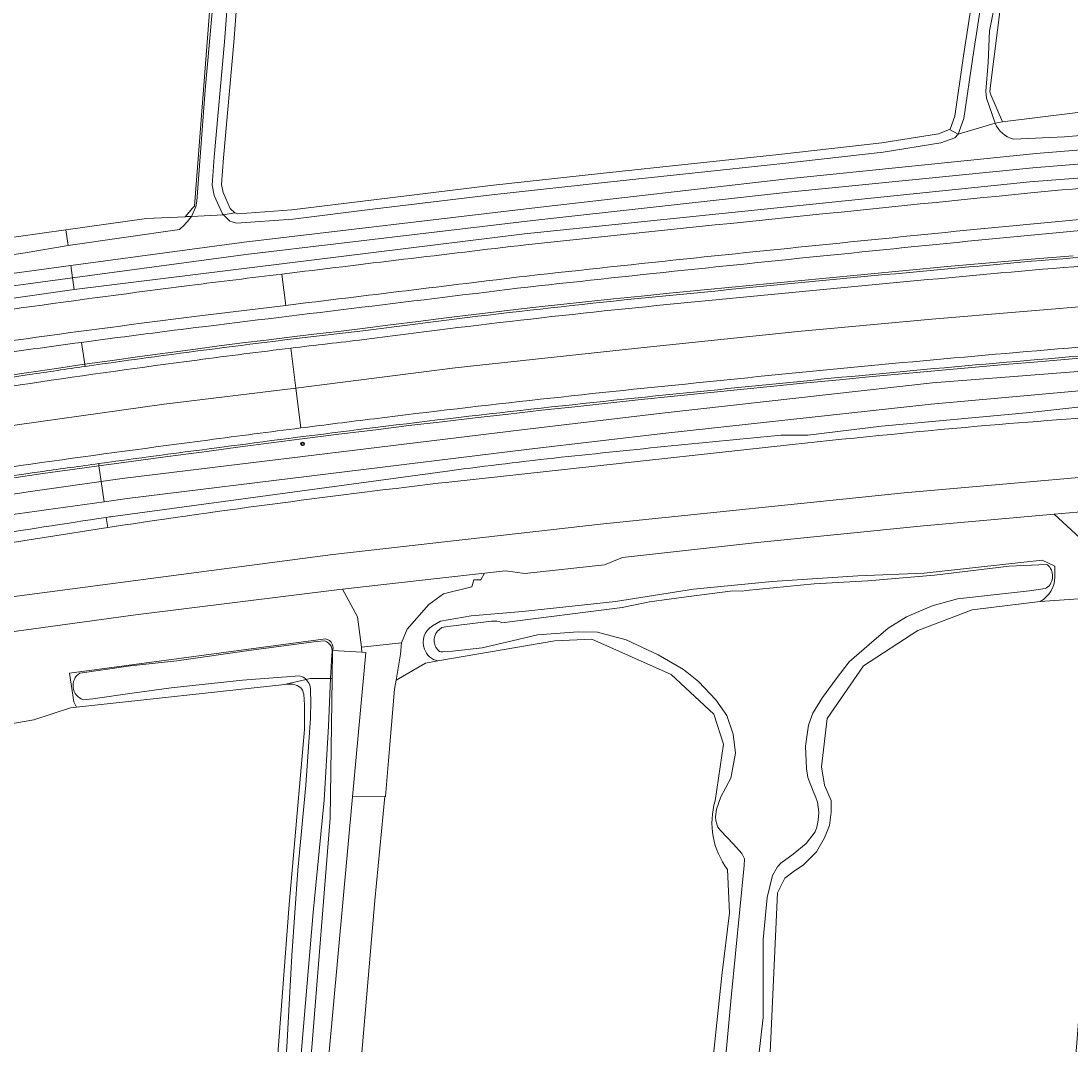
# Model space of a CAD drawing. Header units: metres. Extents: x 149984 to 156489, y 469398 to 478068.
# Tile 48 of 256: x 152507 to 152601, y 471053 to 471145. Entities that reach past the tile are written whole.
import ezdxf
from ezdxf.enums import TextEntityAlignment as Align

# ---------------------------------------------------------------- set-up
doc = ezdxf.new("R2010")
doc.units = ezdxf.units.M
doc.header["$LTSCALE"] = 0.75
for name, color, linetype, lineweight in [('B-WE-GR-GRAS-GV', 252, 'Continuous', 13), ('B-WE-GR-GROENVOORZIENING-GV', 252, 'Continuous', 18), ('B-WE-IE-MEUBILAIR-S', 252, 'Continuous', 25), ('B-WE-OG-TERREIN_ERF-GV', 252, 'Continuous', 18), ('B-WE-OG-TERREIN_OEVER-GV', 252, 'Continuous', 18), ('B-WE-OG-WATER-GV', 252, 'Continuous', 18), ('B-WE-OG-WATER_SLOOT-GV', 252, 'Continuous', 18), ('B-WE-OG-WEG-GV', 252, 'Continuous', 18), ('B-WE-VH-GESLOTENVERHARDING-GV', 252, 'Continuous', 18), ('B-WE-VH-GESLOTENVERHARDING_ASFALT-GV', 252, 'Continuous', 18), ('B-WE-VH-GESLOTENVERHARDING_BETON-GV', 252, 'Continuous', 18), ('B-WE-VH-HALFVERHARDING-GV', 252, 'Continuous', 18)]:
    doc.layers.add(name, color=color, linetype=linetype, lineweight=lineweight)
doc.styles.add('NLCS-ISO', font='NLCS-ISO.ttf')

# ---------------------------------------------------------------- blocks, each defined once
blk = doc.blocks.new('SIE-MEUBILAIR_PAAL_HECTOMETER-SO')
blk.add_circle((0, 0), 0.75)
at = {"style": 'NLCS-ISO'}
blk.add_text('hm', height=0.75, dxfattribs=at).set_placement((0.16, 0.07), align=Align.MIDDLE_CENTER)

msp = doc.modelspace()

# ---------------------------------------------------------------- linework, layer by layer
at = {"layer": 'B-WE-GR-GRAS-GV', "flags": 128}
for points in [[(152491.411, 471123.578), (152510.641, 471126.279), (152517.91, 471127.3), (152521.405, 471127.46), (152522.069, 471128.218), (152522.238, 471128.411), (152524.529, 471157.999), (152527.503, 471204.78), (152534.279, 471326.845)], [(152608.868, 471265.046), (152599.74, 471185.009), (152594.919, 471146.661), (152593.991, 471139.28), (152593.919, 471138.707), (152594.026, 471138.454), (152595.063, 471136.003), (152605.006, 471137.24), (152614.161, 471137.729), (152641.233, 471139.853), (152656.569, 471140.591), (152669.704, 471141.224), (152698.513, 471141.794), (152717.353, 471141.963), (152717.814, 471142.396), (152719.233, 471142.432), (152719.919, 471142.449), (152721.712, 471159.742), (152722.89, 471169.358), (152723.567, 471174.88), (152728.195, 471212.658), (152731.105, 471239.249), (152734.28, 471269.676)], [(152526.268, 471149.548), (152525.774, 471143.151), (152524.866, 471132.77), (152524.689, 471130.356), (152524.83, 471129.632), (152525.457, 471128.207), (152525.874, 471127.809), (152526.141, 471127.722), (152531.014, 471128.066), (152538.413, 471128.992), (152548.936, 471130.27), (152559.109, 471131.375), (152574.918, 471133.076), (152584.2, 471134.127), (152589.306, 471134.941), (152590.297, 471135.308), (152590.342, 471135.355), (152590.773, 471136.511), (152591.564, 471141.971), (152592.854, 471150.341)], [(152599.416, 471023.219), (152603.515, 471075.096), (152604.128, 471083.887), (152604.467, 471088.756), (152604.646, 471091.324), (152604.547, 471093.189), (152598.469, 471092.773), (152592.33, 471091.995), (152587.435, 471090.143), (152582.541, 471086.968), (152579.254, 471082.2), (152578.743, 471077.858), (152579.03, 471076.197), (152579.625, 471074.808), (152579.625, 471073.75), (152579.493, 471072.559), (152579.03, 471071.435), (152578.302, 471070.178), (152577.111, 471068.987), (152576.318, 471068.458), (152575.458, 471067.797), (152574.783, 471066.49), (152574.182, 471053.381), (152573.424, 471036.854)], [(152569.163, 471074.792), (152569.93, 471079.901), (152569.047, 471082.602), (152565.21, 471086.174), (152558.052, 471089.353), (152554.731, 471089.225), (152544.184, 471087.394), (152543.067, 471087.2), (152540.405, 471085.651), (152540.266, 471084.839), (152539.719, 471078.413), (152539.445, 471075.186), (152539.404, 471075.185), (152538.488, 471065.801), (152537.165, 471050.323)], [(152518.081, 470914.76), (152517.929, 470915.108), (152518.428, 470921.958), (152520.131, 470943.681), (152522.647, 470971.581), (152524.779, 470993.874), (152526.779, 471018.512), (152529.228, 471045.205), (152530.771, 471065.43), (152532.171, 471081.209), (152532.167, 471083.45), (152532.107, 471084.413), (152531.967, 471084.761), (152531.816, 471084.981), (152531.501, 471085.185), (152531.119, 471085.309), (152530.459, 471085.293), (152530.373, 471085.273), (152511.607, 471083.216), (152511.058, 471083.156), (152507.751, 471082.098), (152505.502, 471081.701)], [(152566.167, 471024.867), (152569.775, 471059.044), (152570.475, 471064.678), (152570.297, 471068.582)]]:
    msp.add_lwpolyline(points, dxfattribs=at)
at = {"layer": 'B-WE-GR-GRAS-GV'}
msp.add_lwpolyline([(152570.297, 471068.582, -0.236646), (152569.163, 471074.792)], format="xyb", dxfattribs=at)
at = {"layer": 'B-WE-GR-GROENVOORZIENING-GV', "flags": 128}
for points in [[(152806.739, 471138.169), (152777.918, 471137.995), (152746.016, 471137.845), (152718.577, 471137.418), (152690.347, 471137.155), (152666.164, 471136.134), (152640.37, 471134.995), (152620.889, 471133.759), (152597.816, 471131.851), (152575.772, 471129.662), (152552.74, 471127.112), (152526.86, 471124.041), (152511.251, 471121.934), (152511.397, 471120.895), (152551.981, 471125.915), (152597.524, 471130.597), (152627.679, 471132.923), (152644.004, 471133.857), (152673.2, 471135.221), (152719.078, 471136.548), (152764.437, 471137.138), (152806.649, 471137.06)], [(152481.234, 471117.461), (152458.593, 471113.585), (152438.035, 471109.355), (152434.779, 471108.667), (152434.898, 471108.067), (152461.418, 471113.003), (152491.342, 471118.05), (152511.397, 471120.895), (152511.251, 471121.934), (152502.765, 471120.789)], [(152536.479, 471075.139), (152537.695, 471088.169), (152537.335, 471088.203), (152534.683, 471088.341), (152534.648, 471085.827), (152534.473, 471073.221), (152532.81, 471052.55), (152528.63, 471003.63), (152528.288, 471000), (152524.01, 470954.54), (152523.64, 470950.01), (152523.48, 470949.06), (152522.78, 470941.38), (152520.82, 470915.24), (152520.663, 470913.15), (152521.69, 470913.076), (152526.448, 470965.389)]]:
    msp.add_lwpolyline(points, close=True, dxfattribs=at)
for points in [[(152806.649, 471137.06), (152764.437, 471137.138), (152719.078, 471136.548), (152673.2, 471135.221), (152644.004, 471133.857), (152627.679, 471132.923), (152597.524, 471130.597), (152551.981, 471125.915), (152511.397, 471120.895), (152491.342, 471118.05)], [(152601.435, 471123.94), (152597.656, 471123.633), (152593.888, 471123.295), (152590.124, 471122.952), (152586.36, 471122.604), (152582.597, 471122.253), (152578.835, 471121.896), (152575.073, 471121.535), (152571.311, 471121.17), (152567.551, 471120.799), (152565.036, 471120.557), (152562.518, 471120.306), (152560.001, 471120.047), (152557.486, 471119.781), (152554.971, 471119.507), (152552.457, 471119.225), (152549.944, 471118.934), (152547.431, 471118.636), (152544.92, 471118.33), (152542.41, 471118.016), (152539.9, 471117.695), (152537.398, 471117.366), (152535.211, 471117.116), (152533.012, 471116.858), (152530.813, 471116.595), (152528.694, 471116.336)], [(152549.944, 471118.934), (152552.457, 471119.225), (152554.971, 471119.507), (152557.486, 471119.781), (152560.001, 471120.047), (152562.518, 471120.306), (152565.036, 471120.557), (152567.551, 471120.799), (152571.311, 471121.17), (152575.073, 471121.535), (152578.835, 471121.896), (152582.597, 471122.253), (152586.36, 471122.604), (152590.124, 471122.952), (152593.888, 471123.295), (152597.656, 471123.633), (152601.435, 471123.94)], [(152530.462, 471119.458), (152522.216, 471118.445)], [(152512.067, 471116.126), (152512.345, 471114.152), (152514.815, 471114.503), (152517.322, 471114.852), (152519.83, 471115.192), (152522.339, 471115.525), (152524.456, 471115.802), (152526.574, 471116.072), (152528.694, 471116.336), (152530.813, 471116.595), (152533.012, 471116.858), (152535.211, 471117.116), (152537.398, 471117.366), (152539.9, 471117.695), (152542.41, 471118.016), (152544.92, 471118.33), (152547.431, 471118.636), (152549.944, 471118.934)], [(152528.694, 471116.336), (152526.574, 471116.072), (152524.456, 471115.802), (152522.339, 471115.525), (152519.83, 471115.192), (152517.322, 471114.852), (152514.815, 471114.503), (152512.345, 471114.152), (152512.373, 471113.954)], [(152503.563, 471112.862), (152507.303, 471113.413), (152509.804, 471113.784), (152512.309, 471114.147), (152512.345, 471114.152), (152512.067, 471116.126)], [(152602.041, 471114.692), (152598.253, 471114.371), (152595.273, 471114.116), (152592.294, 471113.856), (152589.316, 471113.59), (152586.339, 471113.318), (152583.362, 471113.041), (152580.386, 471112.756), (152577.41, 471112.466), (152574.435, 471112.17), (152571.461, 471111.868), (152568.484, 471111.56), (152565.487, 471111.263), (152562.494, 471110.959), (152559.502, 471110.646), (152556.511, 471110.327), (152553.52, 471109.999), (152550.53, 471109.664), (152547.542, 471109.322), (152544.554, 471108.972), (152541.567, 471108.615), (152538.581, 471108.251), (152535.26, 471107.836), (152531.939, 471107.414), (152529.15, 471107.057), (152526.363, 471106.696), (152523.574, 471106.329), (152519.825, 471105.83), (152516.076, 471105.324), (152513.632, 471104.99), (152513.831, 471103.578), (152515.72, 471103.844), (152551.734, 471108.236), (152564.402, 471109.733), (152588.755, 471112.476), (152607.653, 471113.937)], [(152559.502, 471110.646), (152562.494, 471110.959), (152565.487, 471111.263), (152568.484, 471111.56), (152571.461, 471111.868), (152574.435, 471112.17), (152577.41, 471112.466), (152580.386, 471112.756), (152583.362, 471113.041), (152586.339, 471113.318), (152589.316, 471113.59), (152592.294, 471113.856), (152595.273, 471114.116), (152598.253, 471114.371), (152602.041, 471114.692)], [(152512.373, 471113.954), (152512.345, 471114.152), (152512.309, 471114.147), (152509.804, 471113.784), (152507.303, 471113.413), (152503.563, 471112.862)], [(152513.604, 471105.188), (152513.632, 471104.99), (152516.076, 471105.324), (152519.825, 471105.83), (152523.574, 471106.329), (152526.363, 471106.696), (152529.15, 471107.057), (152531.939, 471107.414), (152535.26, 471107.836), (152538.581, 471108.251), (152541.567, 471108.615), (152544.554, 471108.972), (152547.542, 471109.322), (152550.53, 471109.664), (152553.52, 471109.999), (152556.511, 471110.327), (152559.502, 471110.646)], [(152480.736, 471098.577), (152507.468, 471102.68), (152513.831, 471103.578), (152513.632, 471104.99), (152512.329, 471104.812), (152508.584, 471104.292), (152505.574, 471103.856)], [(152505.574, 471103.856), (152508.584, 471104.292), (152512.329, 471104.812), (152513.632, 471104.99), (152513.604, 471105.188)]]:
    msp.add_lwpolyline(points, dxfattribs=at)
at = {"layer": 'B-WE-GR-GROENVOORZIENING-GV'}
for points in [[(152597.621, 471129.602, -0.009133), (152627.739, 471131.925)], [(152552.092, 471124.921, -0.001602), (152597.621, 471129.602)], [(152612.858, 471128.172, 0.004322), (152582.307, 471125.272)], [(152612.936, 471127.175, 0.004322), (152582.408, 471124.277)], [(152582.408, 471124.277, -0.004322), (152612.936, 471127.175)], [(152597.673, 471123.434, -0.002814), (152627.89, 471125.737)], [(152530.117, 471122.283, -0.001078), (152552.092, 471124.921)], [(152582.307, 471125.272, 0.002421), (152552.184, 471122.105)], [(152582.408, 471124.277, 0.002422), (152552.299, 471121.112)], [(152552.299, 471121.112, -0.002422), (152582.408, 471124.277)], [(152567.571, 471120.6, -0.002462), (152597.673, 471123.434)], [(152521.788, 471121.258, -0.000369), (152530.117, 471122.283)], [(152552.184, 471122.105, 0.000323), (152530.462, 471119.458)], [(152491.493, 471117.062, -0.004823), (152521.788, 471121.258)], [(152552.299, 471121.112, 0.000436), (152522.339, 471117.453)], [(152522.339, 471117.453, -0.000436), (152552.299, 471121.112)], [(152537.426, 471117.168, -0.009424), (152567.571, 471120.6)], [(152522.216, 471118.445, 0.007297), (152491.944, 471114.236)], [(152522.339, 471117.453, 0.002443), (152512.067, 471116.126)], [(152512.067, 471116.126, -0.002443), (152522.339, 471117.453)], [(152512.373, 471113.954, -0.007504), (152537.426, 471117.168)], [(152613.33, 471116.612, 0.00178), (152598.168, 471115.367)], [(152628.555, 471116.95, 0.003563), (152598.236, 471114.57)], [(152598.236, 471114.57, -0.003563), (152628.555, 471116.95)], [(152492.094, 471113.247, -0.00485), (152512.067, 471116.126)], [(152512.067, 471116.126, 0.00485), (152492.094, 471113.247)], [(152598.168, 471115.367, 0.002475), (152583.268, 471114.036)], [(152598.236, 471114.57, 0.005004), (152568.464, 471111.759)], [(152568.464, 471111.759, -0.005004), (152598.236, 471114.57)], [(152507.332, 471113.215, -0.001388), (152512.373, 471113.954)], [(152583.268, 471114.036, 0.002481), (152568.383, 471112.555)], [(152477.435, 471108.601, -0.004016), (152507.332, 471113.215)], [(152568.383, 471112.555, 0.003206), (152553.41, 471110.993)], [(152568.464, 471111.759, 0.00629), (152538.556, 471108.449)], [(152538.556, 471108.449, -0.00629), (152568.464, 471111.759)], [(152553.41, 471110.993, 0.003081), (152538.458, 471109.243)], [(152538.458, 471109.243, 0.001056), (152531.813, 471108.406)], [(152538.556, 471108.449, 0.003146), (152513.604, 471105.188)], [(152513.604, 471105.188, -0.003146), (152538.556, 471108.449)], [(152531.813, 471108.406, 0.001335), (152523.443, 471107.32)], [(152523.443, 471107.32, 0.00186), (152508.444, 471105.282)], [(152508.444, 471105.282, 0.002322), (152493.381, 471103.043)], [(152508.556, 471104.49, -0.000778), (152513.604, 471105.188)], [(152513.604, 471105.188, 0.000778), (152508.556, 471104.49)], [(152478.471, 471099.872, -0.004716), (152508.556, 471104.49)], [(152508.556, 471104.49, 0.004716), (152478.471, 471099.872)]]:
    msp.add_lwpolyline(points, format="xyb", dxfattribs=at)
at = {"layer": 'B-WE-OG-TERREIN_ERF-GV', "flags": 128}
msp.add_lwpolyline([(152525.511, 470920.418), (152533.766, 471013.631), (152536.962, 471048.068), (152537.165, 471050.323), (152538.488, 471065.801), (152539.404, 471075.185), (152536.479, 471075.139), (152526.448, 470965.389)], dxfattribs=at)
at = {"layer": 'B-WE-OG-TERREIN_OEVER-GV', "flags": 128}
for points in [[(152534.279, 471326.845), (152527.503, 471204.78), (152524.529, 471157.999), (152522.238, 471128.411), (152522.069, 471128.218), (152521.405, 471127.46), (152521.553, 471127.467), (152521.967, 471127.486), (152522.365, 471128.334), (152522.456, 471128.848), (152523.217, 471138.868), (152524.176, 471149.628), (152525.068, 471162.637), (152525.727, 471173.322), (152526.376, 471183.313), (152526.991, 471190.411), (152527.972, 471203.975), (152528.332, 471211.707), (152528.761, 471219.398), (152528.924, 471224.559), (152529.449, 471234.18), (152530.017, 471245.477)], [(152606.513, 471249.762), (152605.465, 471239.685), (152604.171, 471226.859), (152603.172, 471217.989), (152601.18, 471199.687), (152599.254, 471183.799), (152597.595, 471168.832), (152596.724, 471163.119), (152596.35, 471159.066), (152595.51, 471152.358), (152593.897, 471144.222), (152593.783, 471141.377), (152593.568, 471138.781), (152593.626, 471138.157), (152594.4, 471135.883), (152595.063, 471136.003), (152594.026, 471138.454), (152593.919, 471138.707), (152593.991, 471139.28), (152594.919, 471146.661), (152599.74, 471185.009), (152608.868, 471265.046)], [(152602.938, 471244.595), (152602.342, 471239.889), (152600.907, 471224.542), (152595.696, 471177.724), (152594.718, 471169.65), (152594.748, 471166.003), (152592.854, 471150.341), (152591.564, 471141.971), (152590.773, 471136.511), (152590.342, 471135.355), (152590.297, 471135.308), (152591.071, 471134.896), (152591.596, 471136.3), (152592.399, 471141.847), (152593.69, 471150.226), (152595.592, 471165.955), (152595.563, 471169.603), (152596.535, 471177.627), (152601.747, 471224.456), (152603.182, 471239.797), (152603.775, 471244.49)], [(152525.426, 471149.602), (152524.932, 471143.22), (152524.025, 471132.838), (152523.839, 471130.306), (152524.019, 471129.378), (152524.752, 471127.713), (152524.851, 471127.619), (152525.874, 471127.809), (152525.457, 471128.207), (152524.83, 471129.632), (152524.689, 471130.356), (152524.866, 471132.77), (152525.774, 471143.151), (152526.268, 471149.548)], [(152719.769, 471141.663), (152720.193, 471142.456), (152719.919, 471142.449), (152719.233, 471142.432), (152717.814, 471142.396), (152717.353, 471141.963), (152698.513, 471141.794), (152669.704, 471141.224), (152656.569, 471140.591), (152641.233, 471139.853), (152614.161, 471137.729), (152605.006, 471137.24), (152595.063, 471136.003)], [(152596.05, 471134.44), (152600.647, 471134.666), (152610.818, 471135.486), (152617.502, 471136.134), (152625.433, 471136.889), (152641.343, 471137.962), (152669.775, 471139.19), (152690.392, 471139.708), (152701.369, 471139.819), (152717.96, 471140.38)], [(152666.353, 471137.319), (152640.788, 471136.281), (152620.866, 471135.01), (152598.1, 471133.156), (152575.708, 471130.86), (152552.636, 471128.241), (152526.733, 471125.172), (152511.095, 471123.05), (152511.251, 471121.934), (152526.86, 471124.041), (152552.74, 471127.112), (152575.772, 471129.662), (152597.816, 471131.851), (152620.889, 471133.759), (152640.37, 471134.995), (152666.164, 471136.134)], [(152595.063, 471136.003), (152594.4, 471135.883)], [(152521.967, 471127.486), (152521.553, 471127.467), (152521.405, 471127.46), (152517.91, 471127.3), (152510.641, 471126.279), (152510.841, 471124.853), (152520.903, 471126.313)], [(152435.797, 471112.488), (152436.297, 471112.444), (152445.07, 471114.017), (152454.214, 471115.736), (152463.956, 471117.382), (152472.91, 471118.91), (152480.31, 471120.099), (152489.502, 471121.604), (152497.832, 471122.839), (152506.969, 471124.198), (152510.841, 471124.853), (152510.641, 471126.279), (152491.411, 471123.578), (152463.011, 471119.226), (152435.859, 471113.7), (152435.716, 471114.064), (152434.824, 471113.877), (152434.65, 471113.841), (152434.612, 471113.833), (152434.397, 471113.788)], [(152665.724, 471117.839), (152641.084, 471116.454), (152607.653, 471113.937), (152588.755, 471112.476), (152564.402, 471109.733), (152551.734, 471108.236), (152515.72, 471103.844), (152513.831, 471103.578), (152514.087, 471101.755), (152516.161, 471102.032), (152552.416, 471106.497), (152564.724, 471107.944), (152588.633, 471110.566), (152607.656, 471112.26), (152641.754, 471114.665), (152666.335, 471115.678)], [(152735.18, 471115.091), (152734.961, 471115.053), (152726.556, 471115.269), (152715.193, 471115.562), (152703.502, 471115.528), (152686.232, 471114.899), (152684.171, 471114.497), (152676.473, 471114.696), (152645.655, 471113.45), (152607.566, 471110.909), (152597.535, 471109.814), (152584.152, 471108.583), (152577.528, 471107.759), (152575.132, 471107.751)], [(152545.158, 471103.526), (152576.131, 471106.918)], [(152545.242, 471104.542), (152514.875, 471100.426)], [(152514.087, 471101.755), (152513.831, 471103.578), (152507.468, 471102.68), (152480.736, 471098.577)], [(152514.426, 471099.435), (152514.286, 471100.337)], [(152514.286, 471100.337), (152514.426, 471099.435), (152514.811, 471099.495)], [(152598.638, 471096.485), (152589.106, 471095.422), (152588.021, 471095.316), (152582.019, 471095.075), (152574.321, 471094.559), (152567.219, 471093.864), (152560.196, 471092.759), (152551.793, 471091.845), (152547.168, 471091.453), (152544.404, 471090.982), (152543.706, 471090.574)], [(152599.798, 471094.943), (152599.781, 471095.938), (152598.638, 471096.485)], [(152571.935, 471093.74), (152578.099, 471094.344), (152582.925, 471094.625), (152588.939, 471095.129), (152595.667, 471095.935), (152598.994, 471096.101), (152599.123, 471096.069)], [(152544.147, 471090.092), (152544.311, 471090.248), (152544.545, 471090.399), (152545.088, 471090.513), (152545.815, 471090.606), (152549.027, 471090.997), (152549.482, 471090.994), (152549.733, 471090.948), (152549.956, 471090.845), (152560.803, 471092.221), (152563.261, 471092.73), (152566.796, 471093.218), (152570.759, 471093.707), (152571.617, 471093.696), (152571.935, 471093.74)], [(152599.051, 471093.978), (152598.92, 471093.928), (152597.503, 471093.719), (152591.027, 471092.999), (152588.726, 471092.355), (152586.414, 471091.384), (152584.778, 471090.361), (152583.049, 471088.888), (152581.249, 471087.303), (152580.093, 471085.799), (152578.855, 471084.091), (152577.975, 471082.68), (152577.576, 471081.606), (152577.32, 471079.724), (152577.402, 471077.688), (152577.535, 471076.88), (152578.067, 471075.509)], [(152566.504, 471019.975), (152567.547, 471019.801), (152568.711, 471019.695), (152569.663, 471019.695), (152570.193, 471020.119), (152570.995, 471021.848), (152573.424, 471036.854), (152574.182, 471053.381), (152574.783, 471066.49), (152575.458, 471067.797), (152576.318, 471068.458), (152577.111, 471068.987), (152578.302, 471070.178), (152579.03, 471071.435), (152579.493, 471072.559), (152579.625, 471073.75), (152579.625, 471074.808), (152579.03, 471076.197), (152578.743, 471077.858), (152579.254, 471082.2), (152582.541, 471086.968), (152587.435, 471090.143), (152592.33, 471091.995), (152598.469, 471092.773)], [(152569.422, 471043.935), (152570.62, 471057.048), (152571.797, 471068.964), (152571.807, 471069.547), (152571.572, 471070.048), (152570.815, 471070.876), (152569.639, 471072.114), (152569.414, 471072.4), (152569.229, 471072.994), (152569.209, 471073.341), (152569.301, 471074.047), (152569.68, 471075.131), (152570.58, 471076.819), (152570.774, 471077.781), (152571.009, 471079.08), (152570.805, 471080.798), (152570.222, 471082.475), (152569.24, 471083.887), (152567.665, 471085.554), (152566.315, 471086.628), (152564.044, 471087.948), (152561.14, 471089.298), (152558.552, 471089.994), (152556.832, 471090.023), (152553.155, 471089.754), (152550.873, 471089.212), (152548.176, 471088.566), (152545.504, 471088.291), (152544.632, 471088.212), (152544.437, 471088.226), (152544.326, 471088.264)], [(152533.844, 471089.374), (152510.986, 471086.299), (152511.37, 471083.719), (152511.607, 471083.216), (152530.373, 471085.273), (152530.459, 471085.293), (152532.309, 471085.72)], [(152511.892, 471086.292), (152516.469, 471086.949), (152520.651, 471087.404), (152527.363, 471088.366), (152533.232, 471089.149), (152533.981, 471089.198)], [(152544.184, 471087.394), (152554.731, 471089.225), (152558.052, 471089.353), (152565.21, 471086.174), (152569.047, 471082.602), (152569.93, 471079.901), (152569.163, 471074.792)], [(152534.609, 471087.978), (152534.514, 471085.825), (152534.648, 471085.827), (152534.683, 471088.341)], [(152531.692, 471086.061), (152526.566, 471085.674), (152520.148, 471084.979), (152516.633, 471084.483), (152513.082, 471083.987), (152512.203, 471083.895)], [(152532.309, 471085.72), (152530.459, 471085.293), (152531.119, 471085.309), (152531.501, 471085.185), (152531.816, 471084.981), (152531.967, 471084.761), (152532.107, 471084.413), (152532.167, 471083.45), (152532.171, 471081.209), (152530.771, 471065.43), (152529.228, 471045.205), (152526.779, 471018.512), (152524.779, 470993.874), (152522.647, 470971.581), (152520.131, 470943.681), (152518.428, 470921.958), (152517.929, 470915.108), (152518.081, 470914.76)], [(152524.01, 470954.54), (152528.288, 471000), (152528.63, 471003.63), (152532.81, 471052.55), (152534.473, 471073.221), (152534.648, 471085.827), (152534.514, 471085.825), (152534.325, 471081.523), (152533.93, 471074.85), (152533.188, 471067.179), (152532.945, 471064.724), (152532.234, 471056.576), (152531.442, 471046.946), (152530.504, 471036.886), (152529.78, 471029.327), (152529.075, 471021.037), (152528.335, 471012.546), (152527.834, 471005.713), (152526.964, 470996.78), (152526.287, 470989.434), (152525.47, 470981.314), (152524.944, 470974.789)], [(152518.496, 470915.428), (152520.63, 470939.604), (152525.324, 470992.998), (152530.335, 471049.441), (152530.554, 471052.58), (152531.017, 471060.84), (152531.546, 471068.529), (152532.265, 471076.193), (152532.708, 471082.247), (152532.741, 471083.787), (152532.698, 471084.625)], [(152578.179, 471071.991), (152577.371, 471070.927), (152576.205, 471069.986), (152575.09, 471069.158), (152574.793, 471068.841), (152574.333, 471068.063), (152573.873, 471066.079), (152573.494, 471062.284), (152573.494, 471055.247), (152572.655, 471047.965), (152572.041, 471040.355), (152571.038, 471031.865), (152570.127, 471024.992), (152569.513, 471020.696)], [(152570.297, 471068.582), (152570.475, 471064.678), (152569.775, 471059.044), (152566.167, 471024.867)]]:
    msp.add_lwpolyline(points, dxfattribs=at)
for points in [[(152591.071, 471134.896), (152590.297, 471135.308), (152589.306, 471134.941), (152584.2, 471134.127), (152574.918, 471133.076), (152559.109, 471131.375), (152548.936, 471130.27), (152538.413, 471128.992), (152531.014, 471128.066), (152526.141, 471127.722), (152525.874, 471127.809), (152524.851, 471127.619), (152525.429, 471127.067), (152526.035, 471126.868), (152531.096, 471127.226), (152538.516, 471128.155), (152549.032, 471129.431), (152559.2, 471130.536), (152575.01, 471132.237), (152584.314, 471133.29), (152589.522, 471134.121), (152590.771, 471134.584)], [(152458.593, 471113.585), (152481.234, 471117.461), (152502.765, 471120.789), (152511.251, 471121.934), (152511.095, 471123.05), (152502.693, 471121.91), (152480.942, 471118.6), (152458.551, 471114.752), (152437.865, 471110.821), (152434.491, 471110.12), (152434.779, 471108.667), (152438.035, 471109.355)]]:
    msp.add_lwpolyline(points, close=True, dxfattribs=at)
at = {"layer": 'B-WE-OG-TERREIN_OEVER-GV'}
for points in [[(152594.4, 471135.883, 0.210292), (152596.05, 471134.44)], [(152520.903, 471126.313, 0.068472), (152521.967, 471127.486)], [(152593.939, 471108.657, -0.007925), (152607.688, 471109.61)], [(152576.131, 471106.918, -0.004994), (152593.939, 471108.657)], [(152575.132, 471107.751, 0.003428), (152555.289, 471105.759)], [(152555.289, 471105.759, 0.006679), (152545.242, 471104.542)], [(152514.811, 471099.495, -0.00801), (152545.158, 471103.526)], [(152500.226, 471099.744, -0.005058), (152514.087, 471101.755)], [(152514.286, 471100.337, 0.003607), (152491.794, 471096.787)], [(152514.875, 471100.426, 0.001911), (152514.286, 471100.337)], [(152453.38, 471089.086, -0.006976), (152514.426, 471099.435)], [(152599.123, 471096.069, -0.478185), (152599.051, 471093.978)], [(152598.469, 471092.773, 0.27262), (152599.798, 471094.943)], [(152543.706, 471090.574, 0.363535), (152542.961, 471088.475)], [(152544.326, 471088.264, -0.423861), (152544.147, 471090.092)], [(152534.683, 471088.341, 0.570259), (152533.844, 471089.374)], [(152533.981, 471089.198, -0.41723), (152534.609, 471087.978)], [(152542.961, 471088.475, 0.250175), (152544.184, 471087.394)], [(152512.203, 471083.895, -0.622325), (152511.892, 471086.292)], [(152532.309, 471085.72, 0.135038), (152531.692, 471086.061)], [(152532.698, 471084.625, 0.230797), (152532.309, 471085.72)], [(152578.067, 471075.509, -0.218834), (152578.179, 471071.991)], [(152569.163, 471074.792, 0.236646), (152570.297, 471068.582)]]:
    msp.add_lwpolyline(points, format="xyb", dxfattribs=at)
at = {"layer": 'B-WE-OG-WATER-GV', "flags": 128}
for points in [[(152717.96, 471140.38), (152701.369, 471139.819), (152690.392, 471139.708), (152669.775, 471139.19), (152641.343, 471137.962), (152625.433, 471136.889), (152617.502, 471136.134), (152610.818, 471135.486), (152600.647, 471134.666), (152596.05, 471134.44)], [(152502.693, 471121.91), (152511.095, 471123.05), (152526.733, 471125.172), (152552.636, 471128.241), (152575.708, 471130.86), (152598.1, 471133.156), (152620.866, 471135.01), (152640.788, 471136.281), (152666.353, 471137.319), (152690.382, 471138.097), (152718.746, 471138.531), (152746.297, 471138.745), (152778.128, 471138.843), (152806.55, 471139.091)], [(152594.4, 471135.883), (152591.071, 471134.896), (152590.771, 471134.584), (152589.522, 471134.121), (152584.314, 471133.29), (152575.01, 471132.237), (152559.2, 471130.536), (152549.032, 471129.431), (152538.516, 471128.155), (152531.096, 471127.226), (152526.035, 471126.868), (152525.429, 471127.067), (152524.851, 471127.619), (152521.967, 471127.486)], [(152520.903, 471126.313), (152510.841, 471124.853), (152506.969, 471124.198), (152497.832, 471122.839), (152489.502, 471121.604), (152480.31, 471120.099), (152472.91, 471118.91), (152463.956, 471117.382), (152454.214, 471115.736), (152445.07, 471114.017), (152436.297, 471112.444), (152435.797, 471112.488)], [(152983.486, 471113.419), (152931.747, 471115.194), (152876.629, 471116.682), (152831.53, 471116.967), (152807.901, 471117.067), (152806.69, 471117.074), (152775.612, 471117.258), (152747.977, 471117.17), (152726.522, 471117.017), (152720.215, 471116.972), (152694.487, 471116.54), (152666.335, 471115.678), (152641.754, 471114.665), (152607.656, 471112.26), (152588.633, 471110.566), (152564.724, 471107.944), (152552.416, 471106.497), (152516.161, 471102.032), (152514.087, 471101.755)], [(152575.132, 471107.751), (152577.528, 471107.759), (152584.152, 471108.583), (152597.535, 471109.814), (152607.566, 471110.909), (152645.655, 471113.45), (152676.473, 471114.696), (152684.171, 471114.497), (152686.232, 471114.899), (152703.502, 471115.528), (152715.193, 471115.562), (152726.556, 471115.269), (152734.961, 471115.053), (152735.18, 471115.091), (152739.341, 471115.43), (152751.296, 471115.91), (152762.04, 471116.012), (152791.249, 471115.823), (152806.698, 471115.696), (152831.519, 471115.492), (152882.298, 471114.61), (152932.171, 471113.128), (152983.394, 471111.531)], [(152514.875, 471100.426), (152545.242, 471104.542)], [(152524.944, 470974.789), (152525.47, 470981.314), (152526.287, 470989.434), (152526.964, 470996.78), (152527.834, 471005.713), (152528.335, 471012.546), (152529.075, 471021.037), (152529.78, 471029.327), (152530.504, 471036.886), (152531.442, 471046.946), (152532.234, 471056.576), (152532.945, 471064.724), (152533.188, 471067.179), (152533.93, 471074.85), (152534.325, 471081.523), (152534.514, 471085.825), (152532.659, 471085.801), (152532.309, 471085.72)], [(152532.698, 471084.625), (152532.741, 471083.787), (152532.708, 471082.247), (152532.265, 471076.193), (152531.546, 471068.529), (152531.017, 471060.84), (152530.554, 471052.58), (152530.335, 471049.441), (152525.324, 470992.998), (152520.63, 470939.604), (152518.496, 470915.428)]]:
    msp.add_lwpolyline(points, dxfattribs=at)
at = {"layer": 'B-WE-OG-WATER-GV'}
for points in [[(152596.05, 471134.44, -0.210292), (152594.4, 471135.883)], [(152521.967, 471127.486, -0.068472), (152520.903, 471126.313)], [(152555.289, 471105.759, -0.003428), (152575.132, 471107.751)], [(152545.242, 471104.542, -0.006679), (152555.289, 471105.759)], [(152514.087, 471101.755, 0.005058), (152500.226, 471099.744)], [(152491.794, 471096.787, -0.003607), (152514.286, 471100.337)], [(152514.286, 471100.337, -0.001911), (152514.875, 471100.426)], [(152532.309, 471085.72, -0.230797), (152532.698, 471084.625)]]:
    msp.add_lwpolyline(points, format="xyb", dxfattribs=at)
at = {"layer": 'B-WE-OG-WATER_SLOOT-GV', "flags": 128}
for points in [[(152521.967, 471127.486), (152524.851, 471127.619), (152524.752, 471127.713), (152524.019, 471129.378), (152523.839, 471130.306), (152524.025, 471132.838), (152524.932, 471143.22), (152525.426, 471149.602), (152525.821, 471157.45), (152526.282, 471162.493), (152527.009, 471173.748), (152530.193, 471217.504), (152530.728, 471227.17), (152531.06, 471233.904), (152531.81, 471243.397), (152533.609, 471281.53), (152534.817, 471296.736), (152535.399, 471309.064), (152536.003, 471316.721), (152536.234, 471321.545), (152537.055, 471334.974), (152538.069, 471347.985), (152538.877, 471354.926)], [(152530.017, 471245.477), (152529.449, 471234.18), (152528.924, 471224.559), (152528.761, 471219.398), (152528.332, 471211.707), (152527.972, 471203.975), (152526.991, 471190.411), (152526.376, 471183.313), (152525.727, 471173.322), (152525.068, 471162.637), (152524.176, 471149.628), (152523.217, 471138.868), (152522.456, 471128.848), (152522.365, 471128.334), (152521.967, 471127.486)], [(152593.69, 471150.226), (152592.399, 471141.847), (152591.596, 471136.3), (152591.071, 471134.896), (152594.4, 471135.883), (152593.626, 471138.157), (152593.568, 471138.781), (152593.783, 471141.377), (152593.897, 471144.222), (152595.51, 471152.358)], [(152599.123, 471096.069), (152598.994, 471096.101), (152595.667, 471095.935), (152588.939, 471095.129), (152582.925, 471094.625), (152578.099, 471094.344), (152571.935, 471093.74), (152571.617, 471093.696), (152570.759, 471093.707), (152566.796, 471093.218), (152563.261, 471092.73), (152560.803, 471092.221), (152549.956, 471090.845), (152549.733, 471090.948), (152549.482, 471090.994), (152549.027, 471090.997), (152545.815, 471090.606), (152545.088, 471090.513), (152544.545, 471090.399), (152544.311, 471090.248), (152544.147, 471090.092)], [(152578.067, 471075.509), (152577.535, 471076.88), (152577.402, 471077.688), (152577.32, 471079.724), (152577.576, 471081.606), (152577.975, 471082.68), (152578.855, 471084.091), (152580.093, 471085.799), (152581.249, 471087.303), (152583.049, 471088.888), (152584.778, 471090.361), (152586.414, 471091.384), (152588.726, 471092.355), (152591.027, 471092.999), (152597.503, 471093.719), (152598.92, 471093.928), (152599.051, 471093.978)], [(152544.326, 471088.264), (152544.437, 471088.226), (152544.632, 471088.212), (152545.504, 471088.291), (152548.176, 471088.566), (152550.873, 471089.212), (152553.155, 471089.754), (152556.832, 471090.023), (152558.552, 471089.994), (152561.14, 471089.298), (152564.044, 471087.948), (152566.315, 471086.628), (152567.665, 471085.554), (152569.24, 471083.887), (152570.222, 471082.475), (152570.805, 471080.798), (152571.009, 471079.08), (152570.774, 471077.781), (152570.58, 471076.819), (152569.68, 471075.131), (152569.301, 471074.047), (152569.209, 471073.341), (152569.229, 471072.994), (152569.414, 471072.4), (152569.639, 471072.114), (152570.815, 471070.876), (152571.572, 471070.048), (152571.807, 471069.547), (152571.797, 471068.964), (152570.62, 471057.048), (152569.422, 471043.935)], [(152533.981, 471089.198), (152533.232, 471089.149), (152527.363, 471088.366), (152520.651, 471087.404), (152516.469, 471086.949), (152511.892, 471086.292)], [(152532.309, 471085.72), (152532.659, 471085.801), (152534.514, 471085.825), (152534.609, 471087.978)], [(152512.203, 471083.895), (152513.082, 471083.987), (152516.633, 471084.483), (152520.148, 471084.979), (152526.566, 471085.674), (152531.692, 471086.061)], [(152569.513, 471020.696), (152570.127, 471024.992), (152571.038, 471031.865), (152572.041, 471040.355), (152572.655, 471047.965), (152573.494, 471055.247), (152573.494, 471062.284), (152573.873, 471066.079), (152574.333, 471068.063), (152574.793, 471068.841), (152575.09, 471069.158), (152576.205, 471069.986), (152577.371, 471070.927), (152578.179, 471071.991)]]:
    msp.add_lwpolyline(points, dxfattribs=at)
at = {"layer": 'B-WE-OG-WATER_SLOOT-GV'}
for points in [[(152599.051, 471093.978, 0.478185), (152599.123, 471096.069)], [(152544.147, 471090.092, 0.423861), (152544.326, 471088.264)], [(152534.609, 471087.978, 0.41723), (152533.981, 471089.198)], [(152511.892, 471086.292, 0.622325), (152512.203, 471083.895)], [(152531.692, 471086.061, -0.135038), (152532.309, 471085.72)], [(152578.179, 471071.991, 0.218834), (152578.067, 471075.509)]]:
    msp.add_lwpolyline(points, format="xyb", dxfattribs=at)
at = {"layer": 'B-WE-OG-WEG-GV', "flags": 128}
for points in [[(152326.946, 471058.894), (152326.502, 471054.515), (152342.059, 471058.812), (152376.212, 471067.784), (152400.269, 471073.513), (152429.189, 471079.775), (152454.319, 471084.666), (152477.917, 471088.891), (152495.965, 471091.892), (152534.724, 471096.982), (152558.844, 471099.729), (152586.204, 471102.544), (152612.914, 471104.901), (152633.284, 471106.432), (152662.923, 471108.057), (152686.35, 471109.024), (152709.468, 471109.639), (152756.804, 471110.336), (152801.524, 471110.275), (152884.497, 471108.948), (152918.682, 471108.026), (152964.62, 471106.286)], [(152576.131, 471106.918), (152545.158, 471103.526)], [(152602.035, 471098.514), (152599.728, 471100.619), (152587.954, 471099.587), (152572.994, 471098.08), (152560.813, 471096.734), (152559.193, 471096.05), (152552.012, 471095.279), (152550.262, 471095.52), (152548.367, 471095.306), (152548.047, 471094.698), (152547.422, 471094.698), (152547.252, 471094.087), (152544.696, 471093.449), (152543.362, 471092.483), (152541.402, 471090.268), (152540.893, 471089.038), (152540.81, 471088.017), (152540.405, 471085.651), (152543.067, 471087.2), (152544.184, 471087.394)], [(152514.811, 471099.495), (152514.426, 471099.435)], [(152543.706, 471090.574), (152544.404, 471090.982), (152547.168, 471091.453), (152551.793, 471091.845), (152560.196, 471092.759), (152567.219, 471093.864), (152574.321, 471094.559), (152582.019, 471095.075), (152588.021, 471095.316), (152589.106, 471095.422), (152598.638, 471096.485)], [(152598.638, 471096.485), (152599.781, 471095.938), (152599.798, 471094.943)], [(152534.683, 471088.341), (152537.335, 471088.203), (152537.28, 471088.628), (152536.922, 471091.371), (152535.568, 471093.857), (152535.323, 471093.829), (152516.909, 471091.551), (152496.308, 471088.726)], [(152598.469, 471092.773), (152604.547, 471093.189)], [(152458.103, 471077.85), (152458.53, 471077.948), (152476.466, 471081.149), (152502.68, 471085.143), (152503.111, 471082.611), (152503.141, 471081.465), (152505.502, 471081.701), (152507.751, 471082.098), (152511.058, 471083.156), (152511.607, 471083.216), (152511.37, 471083.719), (152510.986, 471086.299), (152533.844, 471089.374)]]:
    msp.add_lwpolyline(points, dxfattribs=at)
at = {"layer": 'B-WE-OG-WEG-GV'}
for points in [[(152607.688, 471109.61, 0.007925), (152593.939, 471108.657)], [(152593.939, 471108.657, 0.004994), (152576.131, 471106.918)], [(152545.158, 471103.526, 0.00801), (152514.811, 471099.495)], [(152514.426, 471099.435, 0.006976), (152453.38, 471089.086)], [(152599.798, 471094.943, -0.27262), (152598.469, 471092.773)], [(152542.961, 471088.475, -0.363535), (152543.706, 471090.574)], [(152533.844, 471089.374, -0.570259), (152534.683, 471088.341)], [(152544.184, 471087.394, -0.250175), (152542.961, 471088.475)]]:
    msp.add_lwpolyline(points, format="xyb", dxfattribs=at)
at = {"layer": 'B-WE-VH-GESLOTENVERHARDING-GV'}
for points in [[(152627.739, 471131.925, 0.009133), (152597.621, 471129.602)], [(152597.621, 471129.602, 0.001602), (152552.092, 471124.921)], [(152582.307, 471125.272, -0.004322), (152612.858, 471128.172)], [(152552.092, 471124.921, 0.001078), (152530.117, 471122.283)], [(152552.184, 471122.105, -0.002421), (152582.307, 471125.272)], [(152612.84, 471123.831, 0.001453), (152597.741, 471122.637)], [(152530.117, 471122.283, 0.000369), (152521.788, 471121.258)], [(152530.462, 471119.458, -0.000323), (152552.184, 471122.105)], [(152597.741, 471122.637, 0.001198), (152582.691, 471121.257)], [(152521.788, 471121.258, 0.004823), (152491.493, 471117.062)], [(152582.691, 471121.257, 0.001258), (152567.648, 471119.804)], [(152567.648, 471119.804, 0.004713), (152552.57, 471118.231)], [(152491.944, 471114.236, -0.007297), (152522.216, 471118.445)], [(152552.57, 471118.231, 0.004713), (152537.524, 471116.374)], [(152537.524, 471116.374, 0.002113), (152530.933, 471115.602)], [(152598.168, 471115.367, -0.00178), (152613.33, 471116.612)], [(152530.933, 471115.602, 0.002789), (152522.469, 471114.534)], [(152583.268, 471114.036, -0.002475), (152598.168, 471115.367)], [(152522.469, 471114.534, 0.004531), (152507.449, 471112.424)], [(152568.383, 471112.555, -0.002481), (152583.268, 471114.036)], [(152507.449, 471112.424, 0.001946), (152492.498, 471110.177)], [(152553.41, 471110.993, -0.003206), (152568.383, 471112.555)], [(152538.458, 471109.243, -0.003081), (152553.41, 471110.993)], [(152531.813, 471108.406, -0.001056), (152538.458, 471109.243)], [(152523.443, 471107.32, -0.001335), (152531.813, 471108.406)], [(152508.444, 471105.282, -0.00186), (152523.443, 471107.32)], [(152493.381, 471103.043, -0.002322), (152508.444, 471105.282)]]:
    msp.add_lwpolyline(points, format="xyb", dxfattribs=at)
at = {"layer": 'B-WE-VH-GESLOTENVERHARDING-GV', "flags": 128}
for points in [[(152530.933, 471115.602), (152531.373, 471112.004), (152545.75, 471113.821), (152561.889, 471115.575), (152576.626, 471117.097), (152588.709, 471118.206), (152612.415, 471120.209), (152630.066, 471121.466), (152629.849, 471125.071), (152627.946, 471124.939)], [(152522.216, 471118.445), (152530.462, 471119.458), (152530.117, 471122.283)], [(152530.117, 471122.283), (152530.462, 471119.458)], [(152628.501, 471117.748), (152630.283, 471117.86), (152630.066, 471121.466), (152612.415, 471120.209), (152588.709, 471118.206), (152576.626, 471117.097), (152561.889, 471115.575), (152545.75, 471113.821), (152531.373, 471112.004), (152531.813, 471108.406)], [(152432.709, 471099.589), (152431.675, 471099.383), (152432.38, 471095.849), (152437.647, 471096.996), (152454.782, 471100.257), (152481.447, 471104.853), (152502.386, 471108.147), (152519.507, 471110.556), (152531.373, 471112.004), (152530.933, 471115.602)], [(152531.813, 471108.406), (152531.373, 471112.004), (152519.507, 471110.556), (152502.386, 471108.147), (152481.447, 471104.853), (152454.782, 471100.257), (152437.647, 471096.996), (152432.38, 471095.849), (152433.086, 471092.315), (152433.906, 471092.477)]]:
    msp.add_lwpolyline(points, dxfattribs=at)
at = {"layer": 'B-WE-VH-GESLOTENVERHARDING_ASFALT-GV', "flags": 128}
for points in [[(152964.62, 471106.286), (152918.682, 471108.026), (152884.497, 471108.948), (152801.524, 471110.275), (152756.804, 471110.336), (152709.468, 471109.639), (152686.35, 471109.024), (152662.923, 471108.057), (152633.284, 471106.432), (152612.914, 471104.901), (152586.204, 471102.544), (152558.844, 471099.729), (152534.724, 471096.982), (152495.965, 471091.892), (152477.917, 471088.891), (152454.319, 471084.666), (152429.189, 471079.775), (152400.269, 471073.513), (152376.212, 471067.784), (152342.059, 471058.812), (152326.502, 471054.515)], [(152496.308, 471088.726), (152516.909, 471091.551), (152535.323, 471093.829), (152535.568, 471093.857), (152544.078, 471094.82), (152548.367, 471095.306), (152550.262, 471095.52), (152552.012, 471095.279), (152559.193, 471096.05), (152560.813, 471096.734), (152572.994, 471098.08), (152587.954, 471099.587), (152599.728, 471100.619), (152605.272, 471101.105), (152607.395, 471100.823), (152608.254, 471100.878), (152612.694, 471101.165), (152614.578, 471101.287), (152616.327, 471101.956), (152622.543, 471102.479), (152626.166, 471102.784), (152642.278, 471103.876), (152653.011, 471104.422)]]:
    msp.add_lwpolyline(points, dxfattribs=at)
msp.add_lwpolyline([(152605.272, 471101.105), (152599.728, 471100.619), (152602.035, 471098.514), (152603.341, 471096.687), (152603.945, 471095.21), (152609.37, 471095.387), (152609.774, 471096.359), (152611.048, 471098.154), (152612.961, 471099.714), (152615.327, 471100.996), (152617.413, 471101.549), (152619.132, 471101.922), (152622.543, 471102.479), (152616.327, 471101.956), (152614.578, 471101.287), (152612.694, 471101.165), (152608.254, 471100.878), (152607.395, 471100.823)], close=True, dxfattribs=at)
at = {"layer": 'B-WE-VH-GESLOTENVERHARDING_BETON-GV', "flags": 128}
for points in [[(152548.367, 471095.306), (152544.078, 471094.82), (152535.568, 471093.857), (152536.922, 471091.371), (152537.28, 471088.628), (152540.893, 471089.038), (152541.402, 471090.268), (152543.362, 471092.483), (152544.696, 471093.449), (152547.252, 471094.087), (152547.422, 471094.698), (152548.047, 471094.698)], [(152537.335, 471088.203), (152537.695, 471088.169), (152536.479, 471075.139), (152539.404, 471075.185), (152539.445, 471075.186), (152539.719, 471078.413), (152540.266, 471084.839), (152540.405, 471085.651), (152540.81, 471088.017), (152540.893, 471089.038), (152537.28, 471088.628)]]:
    msp.add_lwpolyline(points, close=True, dxfattribs=at)
at = {"layer": 'B-WE-VH-HALFVERHARDING-GV'}
for points in [[(152627.89, 471125.737, 0.002814), (152597.673, 471123.434)], [(152597.741, 471122.637, -0.001453), (152612.84, 471123.831)], [(152597.673, 471123.434, 0.002462), (152567.571, 471120.6)], [(152582.691, 471121.257, -0.001198), (152597.741, 471122.637)], [(152567.648, 471119.804, -0.001258), (152582.691, 471121.257)], [(152567.571, 471120.6, 0.009424), (152537.426, 471117.168)], [(152552.57, 471118.231, -0.004713), (152567.648, 471119.804)], [(152537.524, 471116.374, -0.004713), (152552.57, 471118.231)], [(152537.426, 471117.168, 0.007504), (152512.373, 471113.954)], [(152530.933, 471115.602, -0.002113), (152537.524, 471116.374)], [(152522.469, 471114.534, -0.002789), (152530.933, 471115.602)], [(152507.449, 471112.424, -0.004531), (152522.469, 471114.534)], [(152512.373, 471113.954, 0.001388), (152507.332, 471113.215)], [(152507.332, 471113.215, 0.004016), (152477.435, 471108.601)], [(152492.498, 471110.177, -0.001946), (152507.449, 471112.424)]]:
    msp.add_lwpolyline(points, format="xyb", dxfattribs=at)

# ---------------------------------------------------------------- block references
at = {"layer": 'B-WE-IE-MEUBILAIR-S', "xscale": 0.2, "yscale": 0.2, "zscale": 0.2}
msp.add_blockref('SIE-MEUBILAIR_PAAL_HECTOMETER-SO', (152531.989, 471106.964), dxfattribs=at)

doc.saveas('drawing.dxf')
